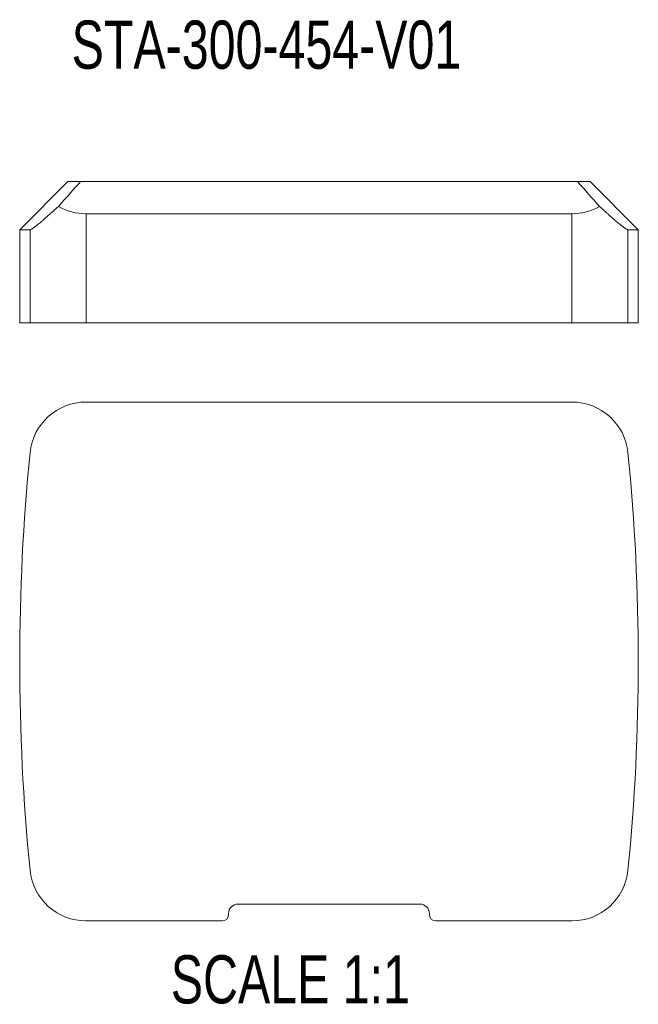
# Model space of a CAD drawing. Header units: millimetres. Extents: x 164 to 549, y 31 to 644.
import ezdxf

# ---------------------------------------------------------------- set-up
doc = ezdxf.new("R2010")
doc.units = ezdxf.units.MM
doc.layers.add('FORMAT', color=7, linetype='Continuous')
doc.styles.add('SLDTEXTSTYLE0', font='TXT', dxfattribs={"width": 0.75})

msp = doc.modelspace()

# ---------------------------------------------------------------- linework, layer by layer
at = {"color": 7, "linetype": 'Continuous', "lineweight": 15}
for p, q in [((194.44, 543.48), (164.44, 513.48)), ((194.44, 543.48), (202.29, 543.48)), ((511.59, 543.48), (202.29, 543.48)), ((511.59, 543.48), (519.44, 543.48)), ((549.44, 513.48), (519.44, 543.48)), ((205.74, 455.48), (205.74, 523.48)), ((508.15, 523.48), (205.74, 523.48)), ((508.15, 455.48), (508.15, 523.48)), ((164.44, 513.48), (164.44, 455.48)), ((170.91, 513.48), (164.44, 513.48)), ((170.91, 455.48), (170.91, 513.48)), ((542.98, 455.48), (542.98, 513.48)), ((549.44, 513.48), (542.98, 513.48)), ((549.44, 455.48), (549.44, 513.48)), ((170.91, 455.48), (164.44, 455.48)), ((205.74, 455.48), (170.91, 455.48)), ((508.15, 455.48), (205.74, 455.48)), ((542.98, 455.48), (508.15, 455.48)), ((549.44, 455.48), (542.98, 455.48)), ((508.15, 406.26), (205.74, 406.26)), ((300.44, 93.76), (413.44, 93.76)), ((294.44, 87.26), (294.44, 87.76)), ((419.44, 87.76), (419.44, 87.26)), ((205.74, 83.26), (290.44, 83.26)), ((423.44, 83.26), (508.15, 83.26))]:
    msp.add_line(p, q, dxfattribs=at)
for centre, radius, start, end in [((205.74, 558.48), 35, 240.5349, 270), ((508.15, 558.48), 35, 270, 299.4651), ((205.74, 371.26), 35, 90, 174.30201), ((508.15, 371.26), 35, 5.69799, 90), ((1473.56, 244.76), 1309.11, 174.30201, 185.69799), ((-759.67, 244.76), 1309.11, 354.30201, 5.69799), ((205.74, 118.26), 35, 185.69799, 270), ((508.15, 118.26), 35, 270, 354.30201), ((300.44, 87.76), 6, 90, 180), ((413.44, 87.76), 6, 0, 90), ((290.44, 87.26), 4, 270, 0), ((423.44, 87.26), 4, 180, 270)]:
    msp.add_arc(centre, radius, start, end, dxfattribs=at)
for points in [[(202.29, 543.48), (197.69, 538.33), (193.1, 533.18), (188.52, 528.01)], [(525.36, 528.01), (520.79, 533.18), (516.2, 538.33), (511.59, 543.48)]]:
    msp.add_open_spline(points, degree=3, dxfattribs=at)
for points, knots in [([(188.52, 528.01), (186.41, 526.06), (184.38, 524.22), (181.5, 521.66), (180.57, 520.84), (179.22, 519.67), (178.78, 519.29), (177.92, 518.57), (177.51, 518.22), (176.31, 517.21), (175.56, 516.6), (174.53, 515.79), (174.2, 515.54), (173.58, 515.07), (173.29, 514.86), (172.49, 514.28), (172.04, 513.99), (171.51, 513.69), (171.35, 513.61), (171.09, 513.51), (170.99, 513.48), (170.91, 513.48)], [0, 0, 0, 0, 0.25, 0.25, 0.375, 0.375, 0.4375, 0.4375, 0.5, 0.5, 0.625, 0.625, 0.6875, 0.6875, 0.75, 0.75, 0.875, 0.875, 0.9375, 0.9375, 1, 1, 1, 1]), ([(542.98, 513.48), (542.82, 513.48), (542.56, 513.59), (541.86, 513.98), (541.41, 514.27), (540.61, 514.85), (540.32, 515.06), (539.7, 515.53), (539.38, 515.78), (538.36, 516.58), (537.61, 517.19), (536.39, 518.21), (535.97, 518.56), (535.12, 519.28), (534.69, 519.66), (533.35, 520.81), (532.42, 521.63), (530.98, 522.91), (530.49, 523.34), (529.5, 524.23), (528.99, 524.69), (527.46, 526.08), (526.42, 527.03), (525.36, 528.01)], [0, 0, 0, 0, 0.125, 0.125, 0.25, 0.25, 0.3125, 0.3125, 0.375, 0.375, 0.5, 0.5, 0.5625, 0.5625, 0.625, 0.625, 0.75, 0.75, 0.8125, 0.8125, 0.875, 0.875, 1, 1, 1, 1])]:
    msp.add_open_spline(points, degree=3, knots=knots, dxfattribs=at)

# ---------------------------------------------------------------- texts
at = {"layer": 'FORMAT', "color": 250, "char_height": 30, "attachment_point": 1, "style": 'SLDTEXTSTYLE0'}
for s, insert in [('STA-300-454-V01', (196.78, 643.75)), ('SCALE 1:1', (258.49, 61.88))]:
    msp.add_mtext(s, dxfattribs=dict(at, insert=insert))

doc.saveas('drawing.dxf')
